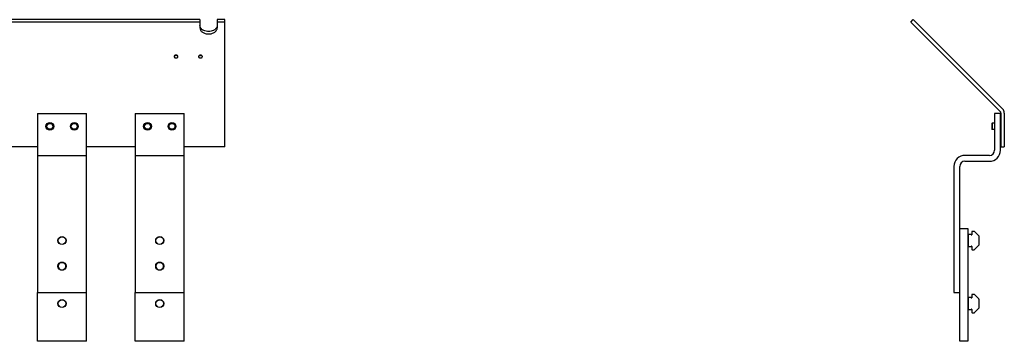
# Model space of a CAD drawing. Header units: inches. Extents: x 0 to 88, y 0 to 68.
# Tile 2 of 4: x 24 to 54.3, y 21.1 to 31. Entities that reach past the tile are written whole.
import ezdxf

# ---------------------------------------------------------------- set-up
doc = ezdxf.new("R2010")
doc.units = ezdxf.units.IN
doc.header["$LTSCALE"] = 4.84
doc.header["$MEASUREMENT"] = 0
for name, color, linetype in [('301029M_1_BL0', 7, 'CONTINUOUS'), ('301273_1_BL3', 7, 'CONTINUOUS'), ('301273_1_BL4', 7, 'CONTINUOUS'), ('301279_1_BL1', 7, 'CONTINUOUS'), ('301279_1_BL2', 7, 'CONTINUOUS'), ('639971M_1_BL14', 7, 'CONTINUOUS'), ('639971M_1_BL6', 7, 'CONTINUOUS'), ('639971M_1_BL8', 7, 'CONTINUOUS'), ('930508M_1_BL10', 7, 'CONTINUOUS'), ('930508M_1_BL15', 7, 'CONTINUOUS'), ('930508M_1_BL16', 7, 'CONTINUOUS')]:
    doc.layers.add(name, color=color, linetype=linetype)

# ---------------------------------------------------------------- blocks, each defined once
blk = doc.blocks.new('301029M_1_BL0', base_point=(36.29, 38.529))
at = {"layer": '301029M_1_BL0', "color": 7, "linetype": 'CONTINUOUS'}
for p, q in [((29.556, 30.989), (19.086, 30.989)), ((29.556, 30.915), (19.086, 30.915)), ((29.556, 30.989), (29.556, 30.736)), ((30.321, 30.989), (30.086, 30.989)), ((30.086, 30.989), (30.086, 30.736)), ((30.321, 30.915), (30.086, 30.915)), ((30.321, 27.077), (30.321, 30.989)), ((51.385, 30.915), (51.458, 30.989)), ((51.385, 30.915), (54.136, 28.163)), ((51.458, 30.989), (54.21, 28.237)), ((28.772, 29.831), (28.776, 29.827)), ((28.795, 29.816), (28.798, 29.815)), ((28.809, 29.887), (28.809, 29.887)), ((28.87, 29.877), (28.866, 29.881)), ((28.87, 29.877), (28.866, 29.881)), ((29.522, 29.831), (29.526, 29.827)), ((29.545, 29.816), (29.548, 29.815)), ((29.559, 29.887), (29.559, 29.887)), ((29.62, 29.877), (29.616, 29.881)), ((29.62, 29.877), (29.616, 29.881)), ((54.154, 28.119), (54.154, 27.077)), ((54.259, 28.119), (54.259, 27.077)), ((24.571, 27.077), (18.321, 27.077)), ((27.571, 27.077), (26.071, 27.077)), ((30.321, 27.077), (29.071, 27.077)), ((54.154, 27.077), (54.259, 27.077))]:
    blk.add_line(p, q, dxfattribs=at)
for centre, radius, start, end in [((28.797, 29.856), 0.0349, 205.9323, 210.2107), ((28.799, 29.851), 0.0374, 144.3969, 149.4579), ((28.799, 29.851), 0.0373, 144.4002, 149.4641), ((28.803, 29.861), 0.0433, 220.3849, 223.0892), ((28.809, 29.867), 0.0517, 230.287, 234.5644), ((28.818, 29.958), 0.0711, 250.0596, 251.4059), ((28.818, 29.958), 0.0711, 250.0634, 251.4065), ((28.819, 29.885), 0.0724, 251.2805, 253.6125), ((28.819, 29.823), 0.0725, 106.3431, 108.5914), ((28.819, 29.823), 0.0725, 106.3415, 108.5908), ((28.819, 29.959), 0.0726, 251.4088, 253.7076), ((28.819, 29.959), 0.0725, 251.409, 253.612), ((28.821, 29.969), 0.0827, 261.9856, 269.9885), ((28.821, 29.969), 0.0827, 261.7685, 269.9884), ((28.823, 29.823), 0.0725, 71.2801, 73.6098), ((28.823, 29.823), 0.0724, 71.2805, 73.6125), ((28.823, 29.958), 0.0719, 286.4739, 289.9248), ((28.823, 29.959), 0.0725, 286.2919, 288.7195), ((28.823, 29.885), 0.0725, 286.3415, 288.5908), ((28.833, 29.841), 0.0518, 50.2877, 54.5613), ((28.833, 29.841), 0.0517, 50.287, 54.5644), ((28.839, 29.847), 0.0433, 40.3849, 43.0892), ((28.843, 29.857), 0.0373, 324.4002, 329.4641), ((28.845, 29.852), 0.0349, 25.9323, 30.2107), ((29.547, 29.856), 0.0349, 205.9323, 210.2107), ((29.549, 29.851), 0.0374, 144.3969, 149.4579), ((29.549, 29.851), 0.0373, 144.4002, 149.4641), ((29.553, 29.861), 0.0433, 220.3849, 223.0892), ((29.559, 29.867), 0.0517, 230.287, 234.5644), ((29.568, 29.958), 0.0711, 250.0596, 251.4059), ((29.568, 29.958), 0.0711, 250.0634, 251.4065), ((29.569, 29.885), 0.0724, 251.2805, 253.6125), ((29.569, 29.823), 0.0725, 106.3431, 108.5914), ((29.569, 29.823), 0.0725, 106.3415, 108.5908), ((29.569, 29.959), 0.0726, 251.4088, 253.7076), ((29.569, 29.959), 0.0725, 251.409, 253.612), ((29.571, 29.969), 0.0827, 261.9856, 269.9885), ((29.571, 29.969), 0.0827, 261.7685, 269.9884), ((29.573, 29.823), 0.0725, 71.2801, 73.6098), ((29.573, 29.823), 0.0724, 71.2805, 73.6125), ((29.573, 29.958), 0.0719, 286.4739, 289.9248), ((29.573, 29.959), 0.0725, 286.2919, 288.7195), ((29.573, 29.885), 0.0725, 286.3415, 288.5908), ((29.583, 29.841), 0.0518, 50.2877, 54.5613), ((29.583, 29.841), 0.0517, 50.287, 54.5644), ((29.589, 29.847), 0.0433, 40.3849, 43.0892), ((29.593, 29.857), 0.0373, 324.4002, 329.4641), ((29.595, 29.852), 0.0349, 25.9323, 30.2107), ((54.091, 28.119), 0.063, 0, 45), ((54.091, 28.119), 0.168, 0, 45)]:
    blk.add_arc(centre, radius, start, end, dxfattribs=at)
for points, knots in [([(29.565, 30.762), (29.562, 30.769), (29.558, 30.786), (29.556, 30.802), (29.556, 30.81)], [0, 0, 0, 0, 0.504622, 1, 1, 1, 1]), ([(29.556, 30.736), (29.556, 30.724), (29.56, 30.699), (29.575, 30.663), (29.6, 30.631), (29.634, 30.602), (29.674, 30.579), (29.72, 30.562), (29.769, 30.551), (29.821, 30.548), (29.872, 30.551), (29.922, 30.562), (29.968, 30.579), (30.008, 30.602), (30.042, 30.631), (30.067, 30.663), (30.082, 30.699), (30.086, 30.724), (30.086, 30.736)], [0, 0, 0, 0, 0.051629, 0.105172, 0.161985, 0.222854, 0.287816, 0.356344, 0.427481, 0.499992, 0.572502, 0.64364, 0.712169, 0.777135, 0.838007, 0.894824, 0.94837, 1, 1, 1, 1]), ([(29.576, 30.738), (29.575, 30.74), (29.571, 30.748), (29.567, 30.756), (29.565, 30.762)], [0, 0, 0, 0, 0.253566, 1, 1, 1, 1]), ([(30.066, 30.739), (30.061, 30.73), (30.048, 30.713), (30.026, 30.69), (29.999, 30.671), (29.957, 30.648), (29.898, 30.628), (29.821, 30.62), (29.745, 30.628), (29.685, 30.648), (29.644, 30.67), (29.616, 30.69), (29.594, 30.713), (29.582, 30.729), (29.576, 30.738)], [0, 0, 0, 0, 0.053565, 0.109948, 0.169291, 0.231495, 0.362831, 0.499871, 0.636933, 0.76833, 0.830577, 0.889966, 0.946394, 1, 1, 1, 1]), ([(30.077, 30.762), (30.076, 30.76), (30.073, 30.752), (30.069, 30.744), (30.066, 30.739)], [0, 0, 0, 0, 0.24688, 1, 1, 1, 1]), ([(30.086, 30.81), (30.086, 30.802), (30.084, 30.786), (30.08, 30.77), (30.077, 30.762)], [0, 0, 0, 0, 0.495413, 1, 1, 1, 1]), ([(28.766, 29.87), (28.765, 29.868), (28.763, 29.862), (28.762, 29.857), (28.762, 29.854)], [0, 0, 0, 0, 0.508966, 1, 1, 1, 1]), ([(28.766, 29.87), (28.765, 29.868), (28.763, 29.862), (28.762, 29.857), (28.762, 29.854)], [0, 0, 0, 0, 0.508973, 1, 1, 1, 1]), ([(28.762, 29.854), (28.762, 29.852), (28.762, 29.847), (28.764, 29.842), (28.765, 29.84)], [0, 0, 0, 0, 0.49352, 1, 1, 1, 1]), ([(28.762, 29.854), (28.762, 29.851), (28.763, 29.846), (28.766, 29.838), (28.772, 29.83), (28.776, 29.826), (28.779, 29.825)], [0, 0, 0, 0, 0.232852, 0.474138, 0.730387, 1, 1, 1, 1]), ([(28.766, 29.838), (28.767, 29.838), (28.768, 29.836), (28.769, 29.834), (28.77, 29.832)], [0, 0, 0, 0, 0.245449, 1, 1, 1, 1]), ([(28.779, 29.883), (28.778, 29.883), (28.774, 29.88), (28.77, 29.876), (28.768, 29.873)], [0, 0, 0, 0, 0.260865, 1, 1, 1, 1]), ([(28.779, 29.883), (28.778, 29.883), (28.774, 29.88), (28.77, 29.876), (28.768, 29.873)], [0, 0, 0, 0, 0.260863, 1, 1, 1, 1]), ([(28.796, 29.892), (28.794, 29.891), (28.788, 29.889), (28.783, 29.886), (28.779, 29.883)], [0, 0, 0, 0, 0.259235, 1, 1, 1, 1]), ([(28.796, 29.892), (28.794, 29.891), (28.788, 29.889), (28.783, 29.886), (28.779, 29.883)], [0, 0, 0, 0, 0.25922, 1, 1, 1, 1]), ([(28.779, 29.825), (28.78, 29.824), (28.785, 29.82), (28.791, 29.818), (28.795, 29.816)], [0, 0, 0, 0, 0.240937, 1, 1, 1, 1]), ([(28.821, 29.896), (28.819, 29.896), (28.811, 29.895), (28.804, 29.894), (28.798, 29.893)], [0, 0, 0, 0, 0.252328, 1, 1, 1, 1]), ([(28.821, 29.896), (28.819, 29.896), (28.811, 29.895), (28.804, 29.894), (28.798, 29.893)], [0, 0, 0, 0, 0.252338, 1, 1, 1, 1]), ([(28.809, 29.887), (28.808, 29.887), (28.805, 29.888), (28.801, 29.889), (28.798, 29.889)], [0, 0, 0, 0, 0.252526, 1, 1, 1, 1]), ([(28.798, 29.815), (28.8, 29.815), (28.807, 29.813), (28.815, 29.812), (28.821, 29.812)], [0, 0, 0, 0, 0.24665, 1, 1, 1, 1]), ([(28.844, 29.892), (28.842, 29.893), (28.834, 29.895), (28.827, 29.896), (28.821, 29.896)], [0, 0, 0, 0, 0.24665, 1, 1, 1, 1]), ([(28.844, 29.892), (28.842, 29.893), (28.834, 29.895), (28.827, 29.896), (28.821, 29.896)], [0, 0, 0, 0, 0.246631, 1, 1, 1, 1]), ([(28.844, 29.889), (28.842, 29.889), (28.835, 29.887), (28.827, 29.886), (28.821, 29.886)], [0, 0, 0, 0, 0.246604, 1, 1, 1, 1]), ([(28.821, 29.812), (28.829, 29.812), (28.837, 29.813), (28.845, 29.816), (28.846, 29.816)], [0, 0, 0, 0, 0.887534, 1, 1, 1, 1]), ([(28.821, 29.812), (28.823, 29.812), (28.831, 29.812), (28.838, 29.814), (28.844, 29.815)], [0, 0, 0, 0, 0.252328, 1, 1, 1, 1]), ([(28.863, 29.883), (28.862, 29.884), (28.857, 29.888), (28.851, 29.89), (28.846, 29.892)], [0, 0, 0, 0, 0.240937, 1, 1, 1, 1]), ([(28.863, 29.883), (28.862, 29.884), (28.857, 29.888), (28.851, 29.89), (28.846, 29.892)], [0, 0, 0, 0, 0.240951, 1, 1, 1, 1]), ([(28.846, 29.816), (28.848, 29.817), (28.854, 29.819), (28.859, 29.822), (28.863, 29.824)], [0, 0, 0, 0, 0.259235, 1, 1, 1, 1]), ([(28.863, 29.824), (28.865, 29.826), (28.87, 29.83), (28.876, 29.838), (28.879, 29.846), (28.88, 29.851), (28.88, 29.854)], [0, 0, 0, 0, 0.272899, 0.527995, 0.768195, 1, 1, 1, 1]), ([(28.863, 29.824), (28.864, 29.825), (28.868, 29.828), (28.871, 29.832), (28.874, 29.835)], [0, 0, 0, 0, 0.260865, 1, 1, 1, 1]), ([(28.876, 29.87), (28.875, 29.87), (28.874, 29.872), (28.873, 29.874), (28.872, 29.875)], [0, 0, 0, 0, 0.245449, 1, 1, 1, 1]), ([(28.876, 29.87), (28.875, 29.87), (28.874, 29.872), (28.873, 29.874), (28.872, 29.875)], [0, 0, 0, 0, 0.245444, 1, 1, 1, 1]), ([(28.875, 29.838), (28.877, 29.84), (28.879, 29.846), (28.88, 29.851), (28.88, 29.854)], [0, 0, 0, 0, 0.508966, 1, 1, 1, 1]), ([(28.88, 29.854), (28.88, 29.856), (28.879, 29.861), (28.878, 29.865), (28.877, 29.868)], [0, 0, 0, 0, 0.49352, 1, 1, 1, 1]), ([(28.88, 29.854), (28.88, 29.856), (28.879, 29.861), (28.878, 29.865), (28.877, 29.868)], [0, 0, 0, 0, 0.493513, 1, 1, 1, 1]), ([(29.516, 29.87), (29.515, 29.868), (29.513, 29.862), (29.512, 29.857), (29.512, 29.854)], [0, 0, 0, 0, 0.508966, 1, 1, 1, 1]), ([(29.516, 29.87), (29.515, 29.868), (29.513, 29.862), (29.512, 29.857), (29.512, 29.854)], [0, 0, 0, 0, 0.508973, 1, 1, 1, 1]), ([(29.512, 29.854), (29.512, 29.852), (29.512, 29.847), (29.514, 29.842), (29.515, 29.84)], [0, 0, 0, 0, 0.49352, 1, 1, 1, 1]), ([(29.512, 29.854), (29.512, 29.851), (29.513, 29.846), (29.516, 29.838), (29.522, 29.83), (29.526, 29.826), (29.529, 29.825)], [0, 0, 0, 0, 0.232852, 0.474138, 0.730387, 1, 1, 1, 1]), ([(29.516, 29.838), (29.517, 29.838), (29.518, 29.836), (29.519, 29.834), (29.52, 29.832)], [0, 0, 0, 0, 0.245449, 1, 1, 1, 1]), ([(29.529, 29.883), (29.528, 29.883), (29.524, 29.88), (29.52, 29.876), (29.518, 29.873)], [0, 0, 0, 0, 0.260865, 1, 1, 1, 1]), ([(29.529, 29.883), (29.528, 29.883), (29.524, 29.88), (29.52, 29.876), (29.518, 29.873)], [0, 0, 0, 0, 0.260863, 1, 1, 1, 1]), ([(29.546, 29.892), (29.544, 29.891), (29.538, 29.889), (29.533, 29.886), (29.529, 29.883)], [0, 0, 0, 0, 0.259235, 1, 1, 1, 1]), ([(29.546, 29.892), (29.544, 29.891), (29.538, 29.889), (29.533, 29.886), (29.529, 29.883)], [0, 0, 0, 0, 0.25922, 1, 1, 1, 1]), ([(29.529, 29.825), (29.53, 29.824), (29.535, 29.82), (29.541, 29.818), (29.545, 29.816)], [0, 0, 0, 0, 0.240937, 1, 1, 1, 1]), ([(29.571, 29.896), (29.569, 29.896), (29.561, 29.895), (29.554, 29.894), (29.548, 29.893)], [0, 0, 0, 0, 0.252328, 1, 1, 1, 1]), ([(29.571, 29.896), (29.569, 29.896), (29.561, 29.895), (29.554, 29.894), (29.548, 29.893)], [0, 0, 0, 0, 0.252338, 1, 1, 1, 1]), ([(29.559, 29.887), (29.558, 29.887), (29.555, 29.888), (29.551, 29.889), (29.548, 29.889)], [0, 0, 0, 0, 0.252526, 1, 1, 1, 1]), ([(29.548, 29.815), (29.55, 29.815), (29.557, 29.813), (29.565, 29.812), (29.571, 29.812)], [0, 0, 0, 0, 0.24665, 1, 1, 1, 1]), ([(29.594, 29.892), (29.592, 29.893), (29.584, 29.895), (29.577, 29.896), (29.571, 29.896)], [0, 0, 0, 0, 0.24665, 1, 1, 1, 1]), ([(29.594, 29.892), (29.592, 29.893), (29.584, 29.895), (29.577, 29.896), (29.571, 29.896)], [0, 0, 0, 0, 0.246631, 1, 1, 1, 1]), ([(29.594, 29.889), (29.592, 29.889), (29.585, 29.887), (29.577, 29.886), (29.571, 29.886)], [0, 0, 0, 0, 0.246604, 1, 1, 1, 1]), ([(29.571, 29.812), (29.579, 29.812), (29.587, 29.813), (29.595, 29.816), (29.596, 29.816)], [0, 0, 0, 0, 0.887534, 1, 1, 1, 1]), ([(29.571, 29.812), (29.573, 29.812), (29.581, 29.812), (29.588, 29.814), (29.594, 29.815)], [0, 0, 0, 0, 0.252328, 1, 1, 1, 1]), ([(29.613, 29.883), (29.612, 29.884), (29.607, 29.888), (29.601, 29.89), (29.596, 29.892)], [0, 0, 0, 0, 0.240937, 1, 1, 1, 1]), ([(29.613, 29.883), (29.612, 29.884), (29.607, 29.888), (29.601, 29.89), (29.596, 29.892)], [0, 0, 0, 0, 0.240951, 1, 1, 1, 1]), ([(29.596, 29.816), (29.598, 29.817), (29.604, 29.819), (29.609, 29.822), (29.613, 29.824)], [0, 0, 0, 0, 0.259235, 1, 1, 1, 1]), ([(29.613, 29.824), (29.615, 29.826), (29.62, 29.83), (29.626, 29.838), (29.629, 29.846), (29.63, 29.851), (29.63, 29.854)], [0, 0, 0, 0, 0.272899, 0.527995, 0.768195, 1, 1, 1, 1]), ([(29.613, 29.824), (29.614, 29.825), (29.618, 29.828), (29.621, 29.832), (29.624, 29.835)], [0, 0, 0, 0, 0.260865, 1, 1, 1, 1]), ([(29.626, 29.87), (29.625, 29.87), (29.624, 29.872), (29.623, 29.874), (29.622, 29.875)], [0, 0, 0, 0, 0.245449, 1, 1, 1, 1]), ([(29.626, 29.87), (29.625, 29.87), (29.624, 29.872), (29.623, 29.874), (29.622, 29.875)], [0, 0, 0, 0, 0.245444, 1, 1, 1, 1]), ([(29.625, 29.838), (29.627, 29.84), (29.629, 29.846), (29.63, 29.851), (29.63, 29.854)], [0, 0, 0, 0, 0.508966, 1, 1, 1, 1]), ([(29.63, 29.854), (29.63, 29.856), (29.629, 29.861), (29.628, 29.865), (29.627, 29.868)], [0, 0, 0, 0, 0.49352, 1, 1, 1, 1]), ([(29.63, 29.854), (29.63, 29.856), (29.629, 29.861), (29.628, 29.865), (29.627, 29.868)], [0, 0, 0, 0, 0.493513, 1, 1, 1, 1])]:
    blk.add_open_spline(points, degree=3, knots=knots, dxfattribs=at)
blk = doc.blocks.new('301279_1_BL1', base_point=(40.356, 22.834))
at = {"layer": '301279_1_BL1', "color": 7, "linetype": 'CONTINUOUS'}
for p, q in [((52.891, 21.101), (52.891, 24.567)), ((52.891, 24.567), (53.141, 24.567)), ((53.141, 24.567), (53.141, 21.101)), ((27.571, 21.101), (27.571, 22.601)), ((29.071, 21.101), (29.071, 22.601)), ((29.071, 21.101), (27.571, 21.101)), ((53.141, 21.101), (52.891, 21.101))]:
    blk.add_line(p, q, dxfattribs=at)
for centre, radius in [((28.321, 23.411), 0.118), ((28.321, 22.261), 0.125)]:
    blk.add_circle(centre, radius, dxfattribs=at)
for points in [[(28.321, 23.529), (28.313, 23.529), (28.302, 23.528), (28.287, 23.524), (28.272, 23.519), (28.255, 23.51), (28.237, 23.495), (28.222, 23.477), (28.211, 23.456), (28.204, 23.434), (28.202, 23.411), (28.204, 23.388), (28.211, 23.365), (28.222, 23.345), (28.237, 23.327), (28.255, 23.312), (28.272, 23.303), (28.287, 23.298), (28.302, 23.294), (28.313, 23.293), (28.321, 23.293)], [(28.321, 23.293), (28.329, 23.293), (28.34, 23.294), (28.355, 23.298), (28.37, 23.303), (28.387, 23.312), (28.405, 23.327), (28.42, 23.345), (28.431, 23.365), (28.438, 23.388), (28.44, 23.411), (28.438, 23.434), (28.431, 23.456), (28.42, 23.477), (28.405, 23.495), (28.387, 23.51), (28.37, 23.519), (28.355, 23.524), (28.34, 23.528), (28.329, 23.529), (28.321, 23.529)]]:
    blk.add_open_spline(points, degree=3, knots=[0, 0, 0, 0, 0.062488, 0.093781, 0.125066, 0.187561, 0.250048, 0.312536, 0.375023, 0.437511, 0.499998, 0.562485, 0.624973, 0.687461, 0.74995, 0.812441, 0.874934, 0.906219, 0.937516, 1, 1, 1, 1], dxfattribs=at)
blk = doc.blocks.new('301279_1_BL2', base_point=(25.321, 22.315))
at = {"layer": '301279_1_BL2', "color": 7, "linetype": 'CONTINUOUS'}
for p, q in [((24.571, 21.101), (24.571, 22.601)), ((26.071, 21.101), (26.071, 22.601)), ((26.071, 21.101), (24.571, 21.101))]:
    blk.add_line(p, q, dxfattribs=at)
for centre, radius in [((25.321, 23.411), 0.118), ((25.321, 22.261), 0.125)]:
    blk.add_circle(centre, radius, dxfattribs=at)
for points in [[(25.321, 23.529), (25.313, 23.529), (25.302, 23.528), (25.287, 23.524), (25.272, 23.519), (25.255, 23.51), (25.237, 23.495), (25.222, 23.477), (25.211, 23.456), (25.204, 23.434), (25.202, 23.411), (25.204, 23.388), (25.211, 23.365), (25.222, 23.345), (25.237, 23.327), (25.255, 23.312), (25.272, 23.303), (25.287, 23.298), (25.302, 23.294), (25.313, 23.293), (25.321, 23.293)], [(25.321, 23.293), (25.329, 23.293), (25.34, 23.294), (25.355, 23.298), (25.37, 23.303), (25.387, 23.312), (25.405, 23.327), (25.42, 23.345), (25.431, 23.365), (25.438, 23.388), (25.44, 23.411), (25.438, 23.434), (25.431, 23.456), (25.42, 23.477), (25.405, 23.495), (25.387, 23.51), (25.37, 23.519), (25.355, 23.524), (25.34, 23.528), (25.329, 23.529), (25.321, 23.529)]]:
    blk.add_open_spline(points, degree=3, knots=[0, 0, 0, 0, 0.062488, 0.093781, 0.125066, 0.187561, 0.250048, 0.312536, 0.375023, 0.437511, 0.499998, 0.562485, 0.624973, 0.687461, 0.74995, 0.812441, 0.874934, 0.906219, 0.937516, 1, 1, 1, 1], dxfattribs=at)
blk = doc.blocks.new('301273_1_BL3', base_point=(25.321, 25.351))
at = {"layer": '301273_1_BL3', "color": 7, "linetype": 'CONTINUOUS'}
for p, q in [((24.571, 28.101), (24.571, 22.601)), ((24.571, 28.101), (26.071, 28.101)), ((26.071, 22.601), (26.071, 28.101)), ((24.571, 26.815), (26.071, 26.815)), ((24.571, 22.601), (26.071, 22.601))]:
    blk.add_line(p, q, dxfattribs=at)
at = {"layer": '301273_1_BL3', "color": 6, "linetype": 'CONTINUOUS'}
for centre in [(24.946, 27.711), (25.696, 27.711)]:
    blk.add_circle(centre, 0.12, dxfattribs=at)
at = {"layer": '301273_1_BL3', "color": 7, "linetype": 'CONTINUOUS'}
for centre in [(25.321, 24.198), (25.321, 23.411)]:
    blk.add_circle(centre, 0.125, dxfattribs=at)
blk = doc.blocks.new('301273_1_BL4', base_point=(40.856, 25.351))
at = {"layer": '301273_1_BL4', "color": 7, "linetype": 'CONTINUOUS'}
for p, q in [((27.571, 28.101), (29.071, 28.101)), ((27.571, 28.101), (27.571, 22.601)), ((29.071, 22.601), (29.071, 28.101)), ((53.962, 28.101), (53.962, 26.976)), ((54.141, 28.101), (53.962, 28.101)), ((54.141, 26.976), (54.141, 28.101)), ((27.571, 26.815), (29.071, 26.815)), ((53.801, 26.815), (53.051, 26.815)), ((53.051, 26.636), (53.801, 26.636)), ((52.712, 26.476), (52.712, 22.601)), ((52.891, 22.601), (52.891, 26.476)), ((27.571, 22.601), (29.071, 22.601)), ((52.712, 22.601), (52.891, 22.601))]:
    blk.add_line(p, q, dxfattribs=at)
at = {"layer": '301273_1_BL4', "color": 6, "linetype": 'CONTINUOUS'}
for centre in [(27.946, 27.711), (28.696, 27.711)]:
    blk.add_circle(centre, 0.12, dxfattribs=at)
at = {"layer": '301273_1_BL4', "color": 7, "linetype": 'CONTINUOUS'}
for centre in [(28.321, 24.198), (28.321, 23.411)]:
    blk.add_circle(centre, 0.125, dxfattribs=at)
for centre, radius, start, end in [((53.801, 26.976), 0.34, 270, 360), ((53.801, 26.976), 0.161, 270, 360), ((53.051, 26.476), 0.34, 90, 180), ((53.051, 26.476), 0.161, 90, 180)]:
    blk.add_arc(centre, radius, start, end, dxfattribs=at)
blk = doc.blocks.new('639971M_1_BL6', base_point=(40.842, 22.261))
at = {"layer": '639971M_1_BL6', "color": 7, "linetype": 'CONTINUOUS'}
for p, q in [((53.154, 22.427), (53.154, 22.094)), ((53.244, 22.447), (53.174, 22.447)), ((53.244, 22.44), (53.244, 22.447)), ((53.259, 22.532), (53.259, 22.44)), ((53.333, 22.542), (53.269, 22.542)), ((53.347, 22.537), (53.476, 22.407)), ((53.482, 22.129), (53.482, 22.393)), ((53.244, 22.074), (53.244, 22.082)), ((53.259, 22.082), (53.259, 21.989)), ((53.476, 22.115), (53.347, 21.985)), ((53.174, 22.074), (53.244, 22.074)), ((53.269, 21.979), (53.333, 21.979))]:
    blk.add_line(p, q, dxfattribs=at)
blk.add_circle((28.321, 22.261), 0.118, dxfattribs=at)
for centre, radius, start, end in [((53.174, 22.427), 0.02, 90, 180), ((53.251, 22.44), 0.0075, 180, 360), ((53.269, 22.532), 0.01, 90, 180), ((53.333, 22.522), 0.02, 45, 90), ((53.462, 22.393), 0.02, 0, 45), ((53.174, 22.094), 0.02, 180, 270), ((53.251, 22.082), 0.0075, 0, 180), ((53.462, 22.129), 0.02, 315, 360), ((53.269, 21.989), 0.01, 180, 270), ((53.333, 21.999), 0.02, 270, 315)]:
    blk.add_arc(centre, radius, start, end, dxfattribs=at)
blk = doc.blocks.new('639971M_1_BL8', base_point=(39.342, 23.311))
at = {"layer": '639971M_1_BL8', "color": 7, "linetype": 'CONTINUOUS'}
for p, q in [((53.154, 24.365), (53.154, 24.032)), ((53.244, 24.385), (53.174, 24.385)), ((53.244, 24.377), (53.244, 24.385)), ((53.259, 24.47), (53.259, 24.377)), ((53.333, 24.48), (53.269, 24.48)), ((53.347, 24.474), (53.476, 24.345)), ((53.482, 24.066), (53.482, 24.331)), ((53.174, 24.012), (53.244, 24.012)), ((53.244, 24.012), (53.244, 24.019)), ((53.259, 24.019), (53.259, 23.927)), ((53.269, 23.917), (53.333, 23.917)), ((53.476, 24.052), (53.347, 23.923))]:
    blk.add_line(p, q, dxfattribs=at)
for centre in [(28.321, 24.198), (25.321, 22.261)]:
    blk.add_circle(centre, 0.118, dxfattribs=at)
for centre, radius, start, end in [((53.174, 24.365), 0.02, 90, 180), ((53.251, 24.377), 0.0075, 180, 360), ((53.269, 24.47), 0.01, 90, 180), ((53.333, 24.46), 0.02, 45, 90), ((53.462, 24.331), 0.02, 0, 45), ((53.174, 24.032), 0.02, 180, 270), ((53.251, 24.019), 0.0075, 0, 180), ((53.269, 23.927), 0.01, 180, 270), ((53.333, 23.937), 0.02, 270, 315), ((53.462, 24.066), 0.02, 315, 360)]:
    blk.add_arc(centre, radius, start, end, dxfattribs=at)
blk = doc.blocks.new('930508M_1_BL10', base_point=(39.501, 27.711))
at = {"layer": '930508M_1_BL10', "color": 7, "linetype": 'CONTINUOUS'}
for p, q in [((54.141, 27.867), (54.154, 27.88)), ((53.879, 27.801), (53.887, 27.809)), ((53.879, 27.801), (53.879, 27.62)), ((53.879, 27.62), (53.887, 27.612)), ((53.887, 27.809), (53.887, 27.612)), ((53.962, 27.809), (53.887, 27.809)), ((53.962, 27.612), (53.887, 27.612)), ((54.142, 27.554), (54.154, 27.541))]:
    blk.add_line(p, q, dxfattribs=at)
for centre, radius in [((24.946, 27.711), 0.0984), ((24.946, 27.711), 0.0906), ((28.696, 27.711), 0.0984), ((28.696, 27.711), 0.0906)]:
    blk.add_circle(centre, radius, dxfattribs=at)
blk = doc.blocks.new('639971M_1_BL14', base_point=(25.321, 24.198))
at = {"layer": '639971M_1_BL14', "color": 7, "linetype": 'CONTINUOUS'}
blk.add_circle((25.321, 24.198), 0.118, dxfattribs=at)
blk = doc.blocks.new('930508M_1_BL15', base_point=(25.696, 27.711))
at = {"layer": '930508M_1_BL15', "color": 7, "linetype": 'CONTINUOUS'}
for radius in [0.0984, 0.0906]:
    blk.add_circle((25.696, 27.711), radius, dxfattribs=at)
blk = doc.blocks.new('930508M_1_BL16', base_point=(27.946, 27.711))
at = {"layer": '930508M_1_BL16', "color": 7, "linetype": 'CONTINUOUS'}
for radius in [0.0984, 0.0906]:
    blk.add_circle((27.946, 27.711), radius, dxfattribs=at)

msp = doc.modelspace()

# ---------------------------------------------------------------- block references
at = {"layer": '301029M_1_BL0'}
msp.add_blockref('301029M_1_BL0', (36.29, 38.529), dxfattribs=at)
at = {"layer": '301273_1_BL3'}
msp.add_blockref('301273_1_BL3', (25.321, 25.351), dxfattribs=at)
at = {"layer": '301273_1_BL4'}
msp.add_blockref('301273_1_BL4', (40.856, 25.351), dxfattribs=at)
at = {"layer": '301279_1_BL1'}
msp.add_blockref('301279_1_BL1', (40.356, 22.834), dxfattribs=at)
at = {"layer": '301279_1_BL2'}
msp.add_blockref('301279_1_BL2', (25.321, 22.315), dxfattribs=at)
at = {"layer": '639971M_1_BL14'}
msp.add_blockref('639971M_1_BL14', (25.321, 24.198), dxfattribs=at)
at = {"layer": '639971M_1_BL6'}
msp.add_blockref('639971M_1_BL6', (40.842, 22.261), dxfattribs=at)
at = {"layer": '639971M_1_BL8'}
msp.add_blockref('639971M_1_BL8', (39.342, 23.311), dxfattribs=at)
at = {"layer": '930508M_1_BL10'}
msp.add_blockref('930508M_1_BL10', (39.501, 27.711), dxfattribs=at)
at = {"layer": '930508M_1_BL15'}
msp.add_blockref('930508M_1_BL15', (25.696, 27.711), dxfattribs=at)
at = {"layer": '930508M_1_BL16'}
msp.add_blockref('930508M_1_BL16', (27.946, 27.711), dxfattribs=at)

doc.saveas('drawing.dxf')
